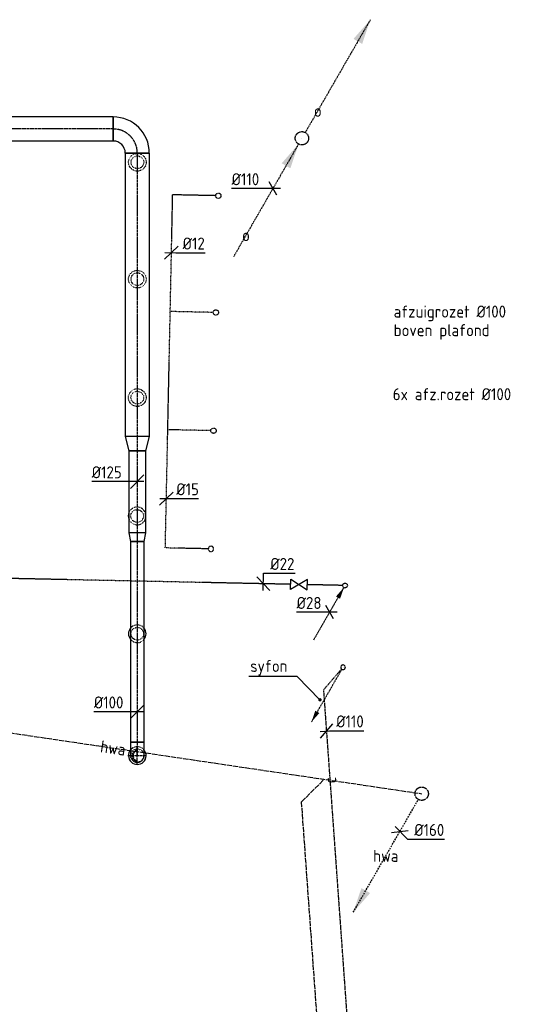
# Model space of a CAD drawing. Header units: millimetres. Extents: x -2745 to 52607, y -299 to 65129.
# Tile 20 of 40: x 28239 to 32002, y 19275 to 26645. Entities that reach past the tile are written whole.
import ezdxf
from ezdxf.enums import TextEntityAlignment as Align

# ---------------------------------------------------------------- set-up
doc = ezdxf.new("R2010")
doc.units = ezdxf.units.MM
for name, pattern in [('2322102', [45, 5, -2, 5, -2, 5, -2, 5, -2, 5, -2, 5, -5]), ('2322102_a', [19.5, 3, -2, 5, -2, 3, -4.5]), ('2322109', [10, 5, -2, 1, -2]), ('2322109_a', [10, 5, -2, 1, -2]), ('2322122', [47, 40, -7]), ('2322122_a', [19.5, 12.5, -7]), ('2322123', [45, 5, -2, 5, -2, 5, -2, 5, -2, 5, -2, 5, -5]), ('2322123_a', [19.5, 3, -2, 5, -2, 3, -4.5]), ('CENTER2', [28.575, 19.05, -3.175, 3.175, -3.175]), ('SMALL_DASH', [1.5, 0.5, -1])]:
    doc.linetypes.add(name, pattern=pattern)
for name, color, linetype in [('WL521---', 4, '2322122'), ('WL521---_D', 4, 'Continuous'), ('WL5233--', 4, '2322123'), ('WL531---', 5, '2322109'), ('WL561---', 4, 'Continuous'), ('WL5627--', 4, '2322102'), ('WL570---_RETOUR_D', 4, 'Continuous'), ('WL570---_RETOUR_HL', 1, 'CENTER2'), ('WL570---_RETOUR_RST', 4, 'Continuous'), ('WM521---', 1, 'Continuous'), ('WM5233--', 1, 'Continuous'), ('WM531---', 1, 'Continuous'), ('WM561---_RETOUR', 1, 'Continuous'), ('WM5627--', 1, 'Continuous'), ('WM570---', 1, 'Continuous'), ('WM570---_RETOUR', 1, 'Continuous'), ('WM570---_TOEVOER', 1, 'Continuous')]:
    doc.layers.add(name, color=color, linetype=linetype)
doc.styles.add('BURO-018', font='BUROFONT', dxfattribs={"height": 1.8})
doc.styles.add('STABICAD-018', font='ISOCP.SHX', dxfattribs={"height": 90})
doc.dimstyles.new('STABICAD', dxfattribs={"dimscale": 50, "dimtxt": 1.8, "dimasz": 2, "dimexe": 0, "dimexo": 0, "dimgap": 1.5, "dimtad": 0, "dimdec": 0, "dimzin": 0, "dimdsep": 46, "dimtxsty": 'STABICAD-018', "dimblk1": 'OBLIQUE', "dimblk2": 'OBLIQUE', "dimsah": 1, "dimcen": -3, "dimadec": 1, "dimazin": 0, "dimtfac": 1, "dimtdec": 0, "dimtofl": 0, "dimtmove": 2, "dimatfit": 3, "dimfxl": 1, "dimtvp": 1.055556, "dimtolj": 1, "dimtzin": 0, "dimarcsym": 0})

# ---------------------------------------------------------------- blocks, each defined once
blk = doc.blocks.new('*U453')
at = {"color": 2, "linetype": 'SMALL_DASH'}
for radius in [66, 47.5]:
    blk.add_circle((0, 0, 600), radius, dxfattribs=at)
at = {"layer": 'WM570---_RETOUR', "color": 2, "style": 'STABICAD-018'}
for tag, p in [('CODE', (29119.6, 25678, -600)), ('SECTIONCODE', (29119.6, 25578, -600)), ('MATERIALCODE', (29119.6, 25578, -600)), ('POSITIONCODE', (29119.6, 25578, -600)), ('FLOWPREFIX', (29342.1, 25538, -600)), ('FLOW', (29364.6, 25538, -600)), ('FLOWSUFFIX', (29387.1, 25538, -600))]:
    blk.add_attdef(tag, p, '', height=1.8, dxfattribs=at)
at = {"layer": 'WM570---_RETOUR', "color": 1, "style": 'STABICAD-018'}
blk.add_attdef('PRODUCTCODE', (28919.6, 25618, -600), '', height=1.8, dxfattribs=at)
blk = doc.blocks.new('*U455')
at = {"color": 2, "linetype": 'SMALL_DASH'}
for radius in [66, 47.5]:
    blk.add_circle((0, 0, 600), radius, dxfattribs=at)
at = {"layer": 'WM570---_RETOUR', "color": 2, "style": 'STABICAD-018'}
for tag, p in [('CODE', (29119.5, 24802.7, -600)), ('SECTIONCODE', (29119.5, 24702.7, -600)), ('MATERIALCODE', (29119.5, 24702.7, -600)), ('POSITIONCODE', (29119.5, 24702.7, -600)), ('FLOWPREFIX', (29342, 24662.7, -600)), ('FLOW', (29364.5, 24662.7, -600)), ('FLOWSUFFIX', (29387, 24662.7, -600))]:
    blk.add_attdef(tag, p, '', height=1.8, dxfattribs=at)
at = {"layer": 'WM570---_RETOUR', "color": 1, "style": 'STABICAD-018'}
blk.add_attdef('PRODUCTCODE', (28919.5, 24742.7, -600), '', height=1.8, dxfattribs=at)
blk = doc.blocks.new('*U454')
at = {"color": 2, "linetype": 'SMALL_DASH'}
for radius in [66, 47.5]:
    blk.add_circle((0, 0, 600), radius, dxfattribs=at)
at = {"layer": 'WM570---_RETOUR', "color": 2, "style": 'STABICAD-018'}
for tag, p in [('CODE', (29119.2, 23916.5, -600)), ('SECTIONCODE', (29119.2, 23816.5, -600)), ('MATERIALCODE', (29119.2, 23816.5, -600)), ('POSITIONCODE', (29119.2, 23816.5, -600)), ('FLOWPREFIX', (29341.7, 23776.5, -600)), ('FLOW', (29364.2, 23776.5, -600)), ('FLOWSUFFIX', (29386.7, 23776.5, -600))]:
    blk.add_attdef(tag, p, '', height=1.8, dxfattribs=at)
at = {"layer": 'WM570---_RETOUR', "color": 1, "style": 'STABICAD-018'}
blk.add_attdef('PRODUCTCODE', (28919.2, 23856.5, -600), '', height=1.8, dxfattribs=at)
blk = doc.blocks.new('*U452')
at = {"color": 2, "linetype": 'SMALL_DASH'}
blk.add_circle((0, 0, 600), 47.5, dxfattribs=at)
at = {"color": 0, "linetype": 'Continuous'}
for start, end in [(157.82801, 202.17199), (345.43984, 14.56016)]:
    blk.add_arc((0, 0, 600), 66, start, end, dxfattribs=at)
at = {"color": 2, "linetype": 'SMALL_DASH'}
for start, end in [(14.56016, 157.82801), (202.17199, 345.43984)]:
    blk.add_arc((0, 0, 600), 66, start, end, dxfattribs=at)
at = {"layer": 'WM570---_RETOUR', "color": 2, "style": 'STABICAD-018'}
for tag, p in [('CODE', (29117.8, 23030.4, -600)), ('SECTIONCODE', (29117.8, 22930.4, -600)), ('MATERIALCODE', (29117.8, 22930.4, -600)), ('POSITIONCODE', (29117.8, 22930.4, -600)), ('FLOWPREFIX', (29340.3, 22890.4, -600)), ('FLOW', (29362.8, 22890.4, -600)), ('FLOWSUFFIX', (29385.3, 22890.4, -600))]:
    blk.add_attdef(tag, p, '', height=1.8, dxfattribs=at)
at = {"layer": 'WM570---_RETOUR', "color": 1, "style": 'STABICAD-018'}
blk.add_attdef('PRODUCTCODE', (28917.8, 22970.4, -600), '', height=1.8, dxfattribs=at)
blk = doc.blocks.new('*U494')
at = {"color": 0, "linetype": 'Continuous'}
for p, q in [((0, 90, -2750), (1747.3, 90, -2750)), ((0, -90, -2750), (0, 90, -2750)), ((1747.3, 90, -2750), (1747.3, -90, -2750)), ((0, -90, -2750), (1747.3, -90, -2750))]:
    blk.add_line(p, q, dxfattribs=at)
at = {"layer": 'WL570---_RETOUR_HL', "linetype": 'CENTER2'}
blk.add_line((0, 0, -2750), (1747.3, 0, -2750), dxfattribs=at)
at = {"layer": 'WM570---_RETOUR', "color": 2, "style": 'STABICAD-018'}
for tag, p in [('SECTIONCODE', (28089.6, 25977.1, 2750)), ('POSITIONCODE', (28089.6, 25977.1, 2750)), ('CODE', (28939.1, 25827.1, 2750))]:
    blk.add_attdef(tag, p, '', height=1.8, dxfattribs=at)
blk = doc.blocks.new('*U486')
at = {"color": 0, "linetype": 'Continuous'}
for p, q in [((-180, -90, -2750), (-180, 90, -2750)), ((90, -180, -2750), (-90, -180, -2750))]:
    blk.add_line(p, q, dxfattribs=at)
for radius in [270, 90]:
    blk.add_arc((-180, -180, -2750), radius, 0, 90, dxfattribs=at)
at = {"layer": 'WL570---_RETOUR_HL', "linetype": 'CENTER2'}
blk.add_arc((-180, -180, -2750), 180, 0, 90, dxfattribs=at)
at = {"layer": 'WM570---_RETOUR', "color": 2, "style": 'STABICAD-018'}
for tag in ['CODE', 'SECTIONCODE', 'POSITIONCODE']:
    blk.add_attdef(tag, (29119.1, 25827.1, 2750), '', height=1.8, dxfattribs=at)
blk = doc.blocks.new('*U485')
at = {"color": 0, "linetype": 'Continuous'}
for p, q in [((0, 90, -2750), (2122.6, 90, -2750)), ((0, -90, -2750), (0, 90, -2750)), ((2122.6, 90, -2750), (2122.6, -90, -2750)), ((0, -90, -2750), (2122.6, -90, -2750))]:
    blk.add_line(p, q, dxfattribs=at)
at = {"layer": 'WL570---_RETOUR_HL', "linetype": 'CENTER2'}
blk.add_line((0, 0, -2750), (2122.6, 0, -2750), dxfattribs=at)
at = {"layer": 'WM570---_RETOUR', "color": 2, "style": 'STABICAD-018'}
for tag, p in [('CODE', (29119.1, 25647.1, 2750)), ('SECTIONCODE', (29269.1, 24609.9, 2750)), ('POSITIONCODE', (29269.1, 24609.9, 2750))]:
    blk.add_attdef(tag, p, '', height=1.8, dxfattribs=at)
blk = doc.blocks.new('*U459')
at = {"color": 0, "linetype": 'Continuous'}
for p, q in [((0, 90, -2750), (106.1, 62.5, -2750)), ((0, 90, -2750), (0, -90, -2750)), ((106.1, 62.5, -2750), (106.1, -62.5, -2750)), ((0, -90, -2750), (106.1, -62.5, -2750))]:
    blk.add_line(p, q, dxfattribs=at)
at = {"layer": 'WL570---_RETOUR_HL', "linetype": 'CENTER2'}
blk.add_line((0, 0, -2750), (106.1, 0, -2750), dxfattribs=at)
for centre in [(0, 0, -2750), (106.1, 0, -2750)]:
    blk.add_circle(centre, 0.0125, dxfattribs=at)
at = {"layer": 'WM570---_RETOUR', "color": 2, "style": 'STABICAD-018'}
for tag, p in [('CODE', (29119.1, 23624.6, 2750)), ('SECTIONCODE', (29119.1, 23524.6, 2750)), ('POSITIONCODE', (29119.1, 23524.6, 2750))]:
    blk.add_attdef(tag, p, '', height=1.8, dxfattribs=at)
blk = doc.blocks.new('*U457')
at = {"color": 0, "linetype": 'Continuous'}
for p, q in [((0, 62.5, -2750), (614.2, 62.5, -2750)), ((0, -62.5, -2750), (0, 62.5, -2750)), ((614.2, 62.5, -2750), (614.2, -62.5, -2750)), ((0, -62.5, -2750), (614.2, -62.5, -2750))]:
    blk.add_line(p, q, dxfattribs=at)
at = {"layer": 'WL570---_RETOUR_HL', "linetype": 'CENTER2'}
blk.add_line((0, 0, -2750), (614.2, 0, -2750), dxfattribs=at)
at = {"layer": 'WM570---_RETOUR', "color": 2, "style": 'STABICAD-018'}
for tag in ['CODE', 'SECTIONCODE', 'POSITIONCODE']:
    blk.add_attdef(tag, (29119.1, 23418.5, 2750), '', height=1.8, dxfattribs=at)
blk = doc.blocks.new('*U458')
at = {"color": 0, "linetype": 'Continuous'}
for p, q in [((0, 62.5, -2750), (64.2, 50, -2750)), ((0, 62.5, -2750), (0, -62.5, -2750)), ((64.2, 50, -2750), (64.2, -50, -2750)), ((0, -62.5, -2750), (64.2, -50, -2750))]:
    blk.add_line(p, q, dxfattribs=at)
at = {"layer": 'WL570---_RETOUR_HL', "linetype": 'CENTER2'}
blk.add_line((0, 0, -2750), (64.2, 0, -2750), dxfattribs=at)
for centre in [(0, 0, -2750), (64.2, 0, -2750)]:
    blk.add_circle(centre, 0.0125, dxfattribs=at)
at = {"layer": 'WM570---_RETOUR', "color": 2, "style": 'STABICAD-018'}
for tag, p in [('CODE', (29119.1, 22904.3, 2750)), ('SECTIONCODE', (29119.1, 22804.3, 2750)), ('POSITIONCODE', (29119.1, 22804.3, 2750))]:
    blk.add_attdef(tag, p, '', height=1.8, dxfattribs=at)
blk = doc.blocks.new('*U456')
at = {"color": 0, "linetype": 'Continuous'}
for p, q in [((0, 50, -2750), (1503.4, 50, -2750)), ((0, -50, -2750), (0, 50, -2750)), ((1503.4, 50, -2750), (1503.4, -50, -2750)), ((0, -50, -2750), (1503.4, -50, -2750))]:
    blk.add_line(p, q, dxfattribs=at)
at = {"layer": 'WL570---_RETOUR_HL', "linetype": 'CENTER2'}
blk.add_line((0, 0, -2750), (1503.4, 0, -2750), dxfattribs=at)
at = {"layer": 'WM570---_RETOUR', "color": 2, "style": 'STABICAD-018'}
for tag in ['CODE', 'SECTIONCODE', 'POSITIONCODE']:
    blk.add_attdef(tag, (29119.1, 22740.1, 2750), '', height=1.8, dxfattribs=at)
blk = doc.blocks.new('*U488')
at = {"color": 0, "linetype": 'Continuous'}
for p, q in [((-62.5, 0, -2750), (-341.2, 0, -2750)), ((50, 0, -2750), (-62.5, 0, -2750)), ((-50, -50, -2750), (50, 50, -2750))]:
    blk.add_line(p, q, dxfattribs=at)
at = {"color": 0, "linetype": 'Continuous', "style": 'STABICAD-018'}
blk.add_text('%%c125', height=90, dxfattribs=at).set_placement((-341.2, 25, -2750))
at = {"layer": 'WM570---_RETOUR', "color": 2, "style": 'STABICAD-018'}
blk.add_attdef('CODE', (29119.1, 23187.2, 2750), '', height=1.8, dxfattribs=at)
blk = doc.blocks.new('*U460')
at = {"linetype": '2322123'}
for points in [[(512.5, 887.7), (451.2, 706.5), (386.3, 744)], [(-25, -43.3), (-86.3, -224.4), (-151.2, -186.9)]]:
    blk.add_hatch(color=2, dxfattribs=at).paths.add_polyline_path(points, flags=0)
at = {"color": 2, "linetype": '2322123_a'}
for p, q in [((512.5, 887.7, 3000), (25, 43.3, 3000)), ((-25, -43.3, 3000), (-512.5, -887.7, 3000))]:
    blk.add_line(p, q, dxfattribs=at)
at = {"color": 0, "linetype": '2322123'}
blk.add_line((0, 0), (0, 0, 3000), dxfattribs=at)
blk.add_circle((0, 0, 3000), 50, dxfattribs=at)
at = {"color": 2, "linetype": '2322123'}
blk.add_circle((0, 0, 3000), 50, dxfattribs=at)
at = {"layer": 'WL561---', "color": 2, "style": 'STABICAD-018'}
for tag, p in [('SECTIONCODE', (30351.6, 25907.5, 1499.5)), ('POSITIONCODE', (30351.6, 25907.5, 1499.5)), ('CODE', (30351.6, 25857.5)), ('FLOORCODE', (30401.6, 25757.5))]:
    blk.add_attdef(tag, p, '', height=1.8, dxfattribs=at)
blk = doc.blocks.new('*U462')
at = {"color": 0, "linetype": '2322109'}
blk.add_circle((0, 0), 20, dxfattribs=at)
at = {"layer": 'WM570---_RETOUR', "color": 2, "style": 'STABICAD-018'}
for tag in ['CODE', 'CODE2', 'SECTIONCODE', 'INDICATIONTEXT', 'LABEL', 'POSITIONCODE']:
    blk.add_attdef(tag, (29725.9, 25327.4), '', height=1.2, dxfattribs=at)
at = {"layer": 'WM570---_RETOUR', "color": 1, "style": 'STABICAD-018'}
blk.add_attdef('PRODUCTCODE', (29725.9, 25327.4), '', height=1.8, dxfattribs=at)
blk = doc.blocks.new('*U464')
at = {"color": 0, "linetype": '2322109'}
blk.add_circle((0, 0), 20, dxfattribs=at)
at = {"layer": 'WM570---_TOEVOER', "color": 2, "style": 'STABICAD-018'}
for tag in ['SECTIONCODE', 'CODE', 'CODE2', 'INDICATIONTEXT', 'POSITIONCODE', 'LABEL']:
    blk.add_attdef(tag, (29689.3, 23568.8), '', height=1.2, dxfattribs=at)
at = {"layer": 'WM570---_TOEVOER', "color": 1, "style": 'STABICAD-018'}
blk.add_attdef('PRODUCTCODE', (29689.3, 23568.8), '', height=1.8, dxfattribs=at)
blk = doc.blocks.new('*U461')
at = {"color": 0, "linetype": '2322109'}
blk.add_arc((0, 0), 20, 181.67246, 175.94049, dxfattribs=at)
at = {"layer": 'WM570---_RETOUR', "color": 2, "style": 'STABICAD-018'}
for tag in ['CODE', 'CODE2', 'SECTIONCODE', 'INDICATIONTEXT', 'LABEL', 'POSITIONCODE']:
    blk.add_attdef(tag, (29670.8, 22684.1), '', height=1.2, dxfattribs=at)
at = {"layer": 'WM570---_RETOUR', "color": 1, "style": 'STABICAD-018'}
blk.add_attdef('PRODUCTCODE', (29670.8, 22684.1), '', height=1.8, dxfattribs=at)
blk = doc.blocks.new('*U466')
at = {"color": 0, "linetype": 'Continuous'}
for p, q in [((-1, -50), (1.6, 78.2)), ((1.6, 78.2), (237, 78.2)), ((48.9, -51), (-48.9, 51))]:
    blk.add_line(p, q, dxfattribs=at)
at = {"color": 0, "linetype": 'Continuous', "style": 'STABICAD-018'}
blk.add_text('%%c22', height=90, dxfattribs=at).set_placement((51.6, 103.2))
at = {"layer": 'WM570---_TOEVOER', "color": 2, "style": 'STABICAD-018'}
blk.add_attdef('CODE', (30063.4, 22422.9), '', height=1.2, dxfattribs=at)
blk = doc.blocks.new('*U465')
at = {"color": 0, "linetype": '2322109'}
blk.add_circle((0, 0), 20, dxfattribs=at)
at = {"layer": 'WM570---_TOEVOER', "color": 2, "style": 'STABICAD-018'}
for tag in ['CODE', 'CODE2', 'SECTIONCODE', 'INDICATIONTEXT', 'LABEL', 'POSITIONCODE']:
    blk.add_attdef(tag, (29707.7, 24453.6), '', height=1.2, dxfattribs=at)
at = {"layer": 'WM570---_TOEVOER', "color": 1, "style": 'STABICAD-018'}
blk.add_attdef('PRODUCTCODE', (29707.7, 24453.6), '', height=1.8, dxfattribs=at)
blk = doc.blocks.new('*U468')
at = {"color": 0, "linetype": 'Continuous'}
for p, q in [((-51, -48.9), (51, 48.9)), ((-50, 1), (33.8, -0.7)), ((33.8, -0.7), (251.2, -0.7))]:
    blk.add_line(p, q, dxfattribs=at)
at = {"color": 0, "linetype": 'Continuous', "style": 'STABICAD-018'}
blk.add_text('%%c12', height=90, dxfattribs=at).set_placement((83.8, 24.3))
at = {"layer": 'WM570---_TOEVOER', "color": 2, "style": 'STABICAD-018'}
blk.add_attdef('CODE', (29374.9, 24900.4), '', height=1.2, dxfattribs=at)
blk = doc.blocks.new('*U467')
at = {"color": 0, "linetype": 'Continuous'}
for p, q in [((-51, -48.9), (51, 48.9)), ((-50, 1), (24.5, -0.5)), ((24.5, -0.5), (240.2, -0.5))]:
    blk.add_line(p, q, dxfattribs=at)
at = {"color": 0, "linetype": 'Continuous', "style": 'STABICAD-018'}
blk.add_text('%%c15', height=90, dxfattribs=at).set_placement((74.5, 24.5))
at = {"layer": 'WM570---_TOEVOER', "color": 2, "style": 'STABICAD-018'}
blk.add_attdef('CODE', (29336.6, 23060.7), '', height=1.2, dxfattribs=at)
blk = doc.blocks.new('PI_SYM115')
at = {"color": 0, "linetype": 'Continuous'}
for p, q in [((-2.5, 1.5), (2.5, -1.5)), ((-2.5, -1.5), (-2.5, 1.5)), ((2.5, 1.5), (-2.5, -1.5)), ((2.5, -1.5), (2.5, 1.5))]:
    blk.add_line(p, q, dxfattribs=at)
at = {"color": 0, "linetype": 'Continuous', "style": 'BURO-018'}
blk.add_attdef('PRODUCTCODE', text='', height=1.8, dxfattribs=at).set_placement((0, 0), align=Align.MIDDLE)
blk = doc.blocks.new('*U472')
at = {"color": 0, "linetype": 'Continuous'}
blk.add_arc((0, 0, 600), 66, 139.25095, 40.74905, dxfattribs=at)
at = {"color": 2, "linetype": 'SMALL_DASH'}
blk.add_arc((0, 0, 600), 66, 40.74905, 139.25095, dxfattribs=at)
at = {"layer": 'WM570---_RETOUR', "color": 2, "style": 'STABICAD-018'}
for tag, p in [('CODE', (29119.1, 21236.7, -600)), ('SECTIONCODE', (29119.1, 21136.7, -600)), ('MATERIALCODE', (29119.1, 21136.7, -600)), ('POSITIONCODE', (29119.1, 21136.7, -600)), ('FLOWPREFIX', (29341.6, 21096.7, -600)), ('FLOW', (29364.1, 21096.7, -600)), ('FLOWSUFFIX', (29386.6, 21096.7, -600))]:
    blk.add_attdef(tag, p, '', height=1.8, dxfattribs=at)
at = {"layer": 'WM570---_RETOUR', "color": 1, "style": 'STABICAD-018'}
blk.add_attdef('PRODUCTCODE', (28919.1, 21176.7, -600), '', height=1.8, dxfattribs=at)
blk = doc.blocks.new('*U473')
at = {"layer": 'WL570---_RETOUR_HL', "linetype": 'CENTER2'}
for p, q in [((-70, 0), (70, 0)), ((0, -70), (0, 70))]:
    blk.add_line(p, q, dxfattribs=at)
at = {"layer": 'WL570---_RETOUR_HL', "linetype": 'SMALL_DASH'}
blk.add_circle((0, 0, -2650), 50, dxfattribs=at)
at = {"layer": 'WL570---_RETOUR_HL', "linetype": 'CENTER2'}
blk.add_circle((0, 0, -2650), 0.0125, dxfattribs=at)
at = {"layer": 'WL570---_RETOUR_HL', "linetype": 'SMALL_DASH'}
for centre, radius, start, end in [((0, 0, -2650), 40, 90, 270), ((9.5, 0, -2650), 41.1, 103.35118, 256.64882)]:
    blk.add_arc(centre, radius, start, end, dxfattribs=at)
at = {"layer": 'WM570---_RETOUR', "color": 2, "style": 'STABICAD-018'}
for tag in ['CODE', 'SECTIONCODE', 'POSITIONCODE']:
    blk.add_attdef(tag, (29119.1, 21136.7, 2650), '', height=1.8, dxfattribs=at)
blk = doc.blocks.new('*U474')
at = {"color": 2, "linetype": 'SMALL_DASH'}
blk.add_circle((0, 0, 600), 50, dxfattribs=at)
at = {"layer": 'WM570---_RETOUR', "color": 2, "style": 'STABICAD-018'}
for tag in ['CODE', 'SECTIONCODE', 'POSITIONCODE']:
    blk.add_attdef(tag, (29119.1, 21136.7, -600), '', height=1.8, dxfattribs=at)
blk = doc.blocks.new('*U475')
at = {"color": 0, "linetype": 'Continuous'}
for p, q in [((-100, 50, -2750), (-86.8, 50, -2750)), ((-100, -50, -2750), (-100, 50, -2750)), ((-86.8, 50, -2750), (-61.4, 50, -2750)), ((-61.4, 50, -2750), (-38.6, 50, -2750)), ((-38.6, 50, -2750), (-20, 50, -2750)), ((-20, 50, -2750), (-6.8, 50, -2750)), ((-6.8, 50, -2750), (0, 50, -2750)), ((-100, -50, -2750), (-86.8, -50, -2750)), ((-86.8, -50, -2750), (-61.4, -50, -2750)), ((-61.4, -50, -2750), (-38.6, -50, -2750)), ((-38.6, -50, -2750), (-20, -50, -2750)), ((-20, -50, -2750), (-6.8, -50, -2750)), ((-6.8, -50, -2750), (0, -50, -2750))]:
    blk.add_line(p, q, dxfattribs=at)
blk.add_arc((0, 0, -2750), 50, 270, 90, dxfattribs=at)
at = {"layer": 'WL570---_RETOUR_HL', "linetype": 'CENTER2'}
blk.add_line((-100, 0, -2750), (0, 0, -2750), dxfattribs=at)
at = {"layer": 'WM570---_RETOUR', "color": 2, "style": 'STABICAD-018'}
for tag in ['CODE', 'SECTIONCODE', 'POSITIONCODE']:
    blk.add_attdef(tag, (29119.1, 21136.7, 2750), '', height=1.8, dxfattribs=at)
blk = doc.blocks.new('*U487')
at = {"color": 0, "linetype": 'Continuous'}
for p, q in [((-50, 0, -2750), (-325.1, 0, -2750)), ((-50, -50, -2750), (50, 50, -2750)), ((50, 0, -2750), (-50, 0, -2750))]:
    blk.add_line(p, q, dxfattribs=at)
at = {"color": 0, "linetype": 'Continuous', "style": 'STABICAD-018'}
blk.add_text('%%c100', height=90, dxfattribs=at).set_placement((-325.1, 25, -2750))
at = {"layer": 'WM570---_RETOUR', "color": 2, "style": 'STABICAD-018'}
blk.add_attdef('CODE', (29119.1, 21464.6, 2750), '', height=1.8, dxfattribs=at)
blk = doc.blocks.new('*U476')
at = {"color": 2, "linetype": 'SMALL_DASH'}
blk.add_circle((0, 0, 600), 47.5, dxfattribs=at)
at = {"color": 0, "linetype": 'Continuous'}
for start, end in [(139.25095, 220.74905), (319.25095, 40.74905)]:
    blk.add_arc((0, 0, 600), 66, start, end, dxfattribs=at)
at = {"color": 2, "linetype": 'SMALL_DASH'}
for start, end in [(40.74905, 139.25095), (220.74905, 319.25095)]:
    blk.add_arc((0, 0, 600), 66, start, end, dxfattribs=at)
at = {"layer": 'WM570---_RETOUR', "color": 2, "style": 'STABICAD-018'}
for tag, p in [('CODE', (29119.1, 22148.6, -600)), ('SECTIONCODE', (29119.1, 22048.6, -600)), ('MATERIALCODE', (29119.1, 22048.6, -600)), ('POSITIONCODE', (29119.1, 22048.6, -600)), ('FLOWPREFIX', (29341.6, 22008.6, -600)), ('FLOW', (29364.1, 22008.6, -600)), ('FLOWSUFFIX', (29386.6, 22008.6, -600))]:
    blk.add_attdef(tag, p, '', height=1.8, dxfattribs=at)
at = {"layer": 'WM570---_RETOUR', "color": 1, "style": 'STABICAD-018'}
blk.add_attdef('PRODUCTCODE', (28919.1, 22088.6, -600), '', height=1.8, dxfattribs=at)
blk = doc.blocks.new('*U477')
at = {"linetype": '2322109'}
blk.add_hatch(color=2, dxfattribs=at).paths.add_polyline_path([(-8.8, -15.2), (-37.3, -99.7), (-67.7, -82.2)], flags=0)
at = {"color": 0, "linetype": '2322109'}
blk.add_line((0, 0), (0, 0, 1), dxfattribs=at)
at = {"color": 2, "linetype": '2322109_a'}
blk.add_line((-8.8, -15.2, 1), (-236.2, -409.2, 1), dxfattribs=at)
at = {"color": 2, "linetype": '2322109'}
blk.add_circle((0, 0, 1), 17.5, dxfattribs=at)
at = {"layer": 'WM570---', "color": 2, "style": 'STABICAD-018'}
for tag, p in [('SECTIONCODE', (30674.6, 22560.2, 149)), ('POSITIONCODE', (30674.6, 22560.2, 149)), ('CODE', (30674.6, 22510.2, -1)), ('FLOORCODE', (30724.6, 22410.2, -1))]:
    blk.add_attdef(tag, p, '', height=1.2, dxfattribs=at)
blk = doc.blocks.new('*U478')
at = {"color": 0, "linetype": 'Continuous'}
for p, q in [((-16.5, 0), (-246.5, 0)), ((28.9, -50), (-28.9, 50)), ((57.7, 0), (-16.5, 0))]:
    blk.add_line(p, q, dxfattribs=at)
at = {"color": 0, "linetype": 'Continuous', "style": 'STABICAD-018'}
blk.add_text('%%c28', height=90, dxfattribs=at).set_placement((-246.5, 25))
at = {"layer": 'WM570---', "color": 2, "style": 'STABICAD-018'}
blk.add_attdef('CODE', (30558.6, 22209.3, -1), '', height=1.2, dxfattribs=at)
blk = doc.blocks.new('*U479')
at = {"color": 0, "linetype": 'Continuous'}
for p, q in [((-51.5, 0), (-308.6, 0)), ((57.7, 0), (-51.5, 0)), ((28.9, -50), (-28.9, 50))]:
    blk.add_line(p, q, dxfattribs=at)
at = {"color": 0, "linetype": 'Continuous', "style": 'STABICAD-018'}
blk.add_text('%%c110', height=90, dxfattribs=at).set_placement((-308.6, 25))
at = {"layer": 'WM570---', "color": 2, "style": 'STABICAD-018'}
blk.add_attdef('CODE', (30134.1, 25380.8), '', height=1.8, dxfattribs=at)
blk = doc.blocks.new('*U521')
at = {"linetype": '2322122'}
blk.add_hatch(color=2, dxfattribs=at).paths.add_polyline_path([(-512.5, -887.7), (-451.2, -706.5), (-386.3, -744)], flags=0)
at = {"color": 0, "linetype": '2322122'}
blk.add_line((0, 0), (0, 0, 74), dxfattribs=at)
at = {"color": 2, "linetype": '2322122_a'}
blk.add_line((-512.5, -887.7, 74), (-25, -43.3, 74), dxfattribs=at)
at = {"color": 0, "linetype": '2322122'}
blk.add_circle((0, 0, 74), 50, dxfattribs=at)
at = {"color": 2, "linetype": '2322122'}
blk.add_circle((0, 0, 74), 50, dxfattribs=at)
at = {"layer": 'WL561---', "color": 2, "style": 'STABICAD-018'}
for tag, p in [('SECTIONCODE', (31248.5, 21001.5, 36.5)), ('CODE', (31248.5, 20951.5)), ('POSITIONCODE', (31248.5, 21001.5, 36.5)), ('FLOORCODE', (31298.5, 20851.5))]:
    blk.add_attdef(tag, p, '', height=1.8, dxfattribs=at)
blk = doc.blocks.new('*U528')
at = {"linetype": '2322102'}
blk.add_hatch(color=2, dxfattribs=at).paths.add_polyline_path([(-236.2, -409.2), (-207.7, -324.7), (-177.3, -342.2)], flags=0)
at = {"color": 0, "linetype": '2322102'}
blk.add_line((0, 0), (0, 0, 1), dxfattribs=at)
at = {"color": 2, "linetype": '2322102_a'}
blk.add_line((-236.2, -409.2, 1), (-8.8, -15.2, 1), dxfattribs=at)
at = {"color": 2, "linetype": '2322102'}
blk.add_arc((0, 0, 1), 17.5, 232.44184, 225.89018, dxfattribs=at)
at = {"layer": 'WM561---_RETOUR', "color": 2, "style": 'STABICAD-018'}
for tag, p in [('SECTIONCODE', (30659.4, 21947.5, 149)), ('CODE', (30659.4, 21897.5, -1)), ('POSITIONCODE', (30659.4, 21947.5, 149)), ('FLOORCODE', (30709.4, 21797.5, -1))]:
    blk.add_attdef(tag, p, '', height=1.2, dxfattribs=at)
blk = doc.blocks.new('*U530')
at = {"color": 0, "linetype": 'Continuous'}
for p, q in [((-49.9, -3.6), (20.7, 1.5)), ((-46.3, -53.5), (46.3, 53.5)), ((20.7, 1.5), (277.7, 1.5))]:
    blk.add_line(p, q, dxfattribs=at)
at = {"color": 0, "linetype": 'Continuous', "style": 'STABICAD-018'}
blk.add_text('%%c110', height=90, dxfattribs=at).set_placement((70.7, 26.5))
at = {"layer": 'WM561---_RETOUR', "color": 2, "style": 'STABICAD-018'}
blk.add_attdef('CODE', (30537.5, 21321.1), '', height=1.2, dxfattribs=at)
blk = doc.blocks.new('*U531')
at = {"color": 0, "linetype": 'Continuous'}
for p, q in [((-62.1, -7.6), (62.1, 7.6)), ((-36.1, 37.5), (57.3, -59.6)), ((57.3, -59.6), (332.4, -59.6))]:
    blk.add_line(p, q, dxfattribs=at)
at = {"color": 0, "linetype": 'Continuous', "style": 'STABICAD-018'}
blk.add_text('%%c160', height=90, dxfattribs=at).set_placement((107.3, -34.6))
at = {"layer": 'WM561---_RETOUR', "color": 2, "style": 'STABICAD-018'}
blk.add_attdef('CODE', (31085.7, 20569.6), '', height=1.8, dxfattribs=at)
blk = doc.blocks.new('_Oblique')
at = {"color": 0, "linetype": 'ByBlock', "lineweight": -2}
blk.add_line((-0.5, -0.5), (0.5, 0.5), dxfattribs=at)

msp = doc.modelspace()

# ---------------------------------------------------------------- linework, layer by layer
at = {"layer": 'WL521---', "linetype": '2322122'}
for p, q in [((24302.1, 21879.4), (31248.5, 20851.5)), ((30349.2, 20791), (30517.8, 20959.6)), ((30594.3, 17375.7), (30349.2, 20791))]:
    msp.add_line(p, q, dxfattribs=at)
at = {"layer": 'WL531---', "linetype": '2322109'}
for p, q in [((29365.8, 24460.7), (29383.9, 25334.4)), ((29705.9, 25327.8), (29383.9, 25334.4)), ((29328.9, 22691.2), (29365.8, 24460.7)), ((29687.7, 24454), (29365.8, 24460.7)), ((29669.3, 23569.3), (29353.3, 23575.8)), ((29650.8, 22684.5), (29334.8, 22691.1)), ((30267.9, 22418.7), (26690.3, 22493.2)), ((30657.1, 22410.5), (30392.8, 22416.1))]:
    msp.add_line(p, q, dxfattribs=at)
at = {"layer": 'WL5627--', "linetype": '2322102'}
for p, q in [((30515.3, 21630.7), (30648, 21784.3)), ((31382.2, 9549.3), (30515.3, 21630.7))]:
    msp.add_line(p, q, dxfattribs=at)

# ---------------------------------------------------------------- block references
at = {"layer": 'WL521---_D', "linetype": '2322122'}
msp.add_blockref('*U521', (31248.5, 20851.5), dxfattribs=at)
at = {"layer": 'WL5233--', "linetype": '2322123'}
msp.add_blockref('*U460', (30351.6, 25757.5), dxfattribs=at)
at = {"layer": 'WL531---', "linetype": '2322109'}
for name, p in [('*U462', (29725.9, 25327.4)), ('*U465', (29707.7, 24453.6)), ('*U464', (29689.3, 23568.8)), ('*U461', (29670.8, 22684.1)), ('*U477', (30674.6, 22410.2, -1))]:
    msp.add_blockref(name, p, dxfattribs=at)
at = {"layer": 'WL561---', "color": 2, "linetype": 'Continuous', "xscale": 25, "yscale": 25, "zscale": 25, "rotation": 358.8071643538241}
msp.add_blockref('PI_SYM115', (30330.3, 22417.4), dxfattribs=at)
at = {"layer": 'WL5627--', "linetype": '2322102'}
msp.add_blockref('*U528', (30659.4, 21797.5, -1), dxfattribs=at)
at = {"layer": 'WL570---_RETOUR_D', "linetype": 'Continuous'}
for name, p, rotation in [('*U494', (28939.1, 25827.1, 2750), 180), ('*U485', (29119.1, 25647.1, 2750), 270), ('*U459', (29119.1, 23524.6, 2750), 270), ('*U457', (29119.1, 23418.5, 2750), 269.9999999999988), ('*U458', (29119.1, 22804.3, 2750), 269.9999999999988), ('*U456', (29119.1, 22740.1, 2750), 270), ('*U475', (29119.1, 21136.7, 2750), 270), ('*U474', (29119.1, 21136.7, -600), 270)]:
    msp.add_blockref(name, p, dxfattribs=dict(at, rotation=rotation))
for name, p in [('*U486', (29119.1, 25827.1, 2750)), ('*U473', (29119.1, 21136.7, 2650))]:
    msp.add_blockref(name, p, dxfattribs=at)
at = {"layer": 'WL570---_RETOUR_RST', "linetype": 'Continuous'}
for name, p in [('*U453', (29119.6, 25578, -600)), ('*U455', (29119.5, 24702.7, -600)), ('*U454', (29119.2, 23816.5, -600)), ('*U452', (29117.8, 22930.4, -600)), ('*U476', (29119.1, 22048.6, -600)), ('*U472', (29119.1, 21136.7, -600))]:
    msp.add_blockref(name, p, dxfattribs=at)
at = {"layer": 'WM521---', "linetype": 'Continuous'}
msp.add_blockref('*U531', (31085.7, 20569.6), dxfattribs=at)
at = {"layer": 'WM5233--', "linetype": 'Continuous'}
msp.add_blockref('*U479', (30134.1, 25380.8), dxfattribs=at)
at = {"layer": 'WM531---', "linetype": 'Continuous'}
for name, p in [('*U468', (29374.9, 24900.4)), ('*U467', (29336.6, 23060.7)), ('*U466', (30063.4, 22422.9)), ('*U478', (30558.6, 22209.3, -1))]:
    msp.add_blockref(name, p, dxfattribs=at)
at = {"layer": 'WM5627--', "linetype": 'Continuous'}
msp.add_blockref('*U530', (30537.5, 21321.1), dxfattribs=at)
at = {"layer": 'WM570---_RETOUR', "linetype": 'Continuous'}
for name, p in [('*U488', (29119.1, 23187.2, 2750)), ('*U487', (29119.1, 21464.6, 2750))]:
    msp.add_blockref(name, p, dxfattribs=at)

# ---------------------------------------------------------------- texts
at = {"layer": 'WL521---', "color": 2, "style": 'STABICAD-018'}
msp.add_text('hwa', height=90, rotation=351.58271, dxfattribs=at).set_placement((28937.6, 21193.4), align=Align.MIDDLE_CENTER)
at = {"layer": 'WL521---_D', "color": 2, "style": 'STABICAD-018'}
msp.add_text('hwa', height=90, dxfattribs=at).set_placement((30979.7, 20386, 74), align=Align.MIDDLE_CENTER)
at = {"layer": 'WL5233--', "color": 2, "style": 'STABICAD-018'}
for p in [(30470.4, 25963.2, 3000), (29932.9, 25032.2, 3000)]:
    msp.add_text('o', height=90, dxfattribs=at).set_placement(p, align=Align.MIDDLE_CENTER)
at = {"layer": 'WL5627--', "color": 2, "style": 'STABICAD-018'}
msp.add_text('c', height=90, rotation=94.10447, dxfattribs=at).set_placement((30564, 20951.2), align=Align.MIDDLE_CENTER)
at = {"layer": 'WM5627--', "style": 'STABICAD-018'}
msp.add_text('syfon', height=90, dxfattribs=at).set_placement((29964.5, 21762.8, 3050))
at = {"layer": 'WM570---', "color": 1, "style": 'STABICAD-018'}
for s, p in [('afzuigrozet %%C100', (31038.4, 24415.2, -3000)), ('boven plafond', (31038.4, 24276.1, -3000)), ('6x afz.rozet %%C100', (31031.8, 23796.8, -3000))]:
    msp.add_text(s, height=90, dxfattribs=at).set_placement(p)

# ---------------------------------------------------------------- leaders
at = {"layer": 'WM5627--'}
msp.add_leader([(30486.8, 21554.3, 3050), (30317.1, 21727.9, 3050), (29953.4, 21727.9, 3050)], dimstyle='STABICAD', override={"dimgap": 1.5, "dimtad": 0, "dimldrblk": 'DotSmall'}, dxfattribs=at)

doc.saveas('drawing.dxf')
